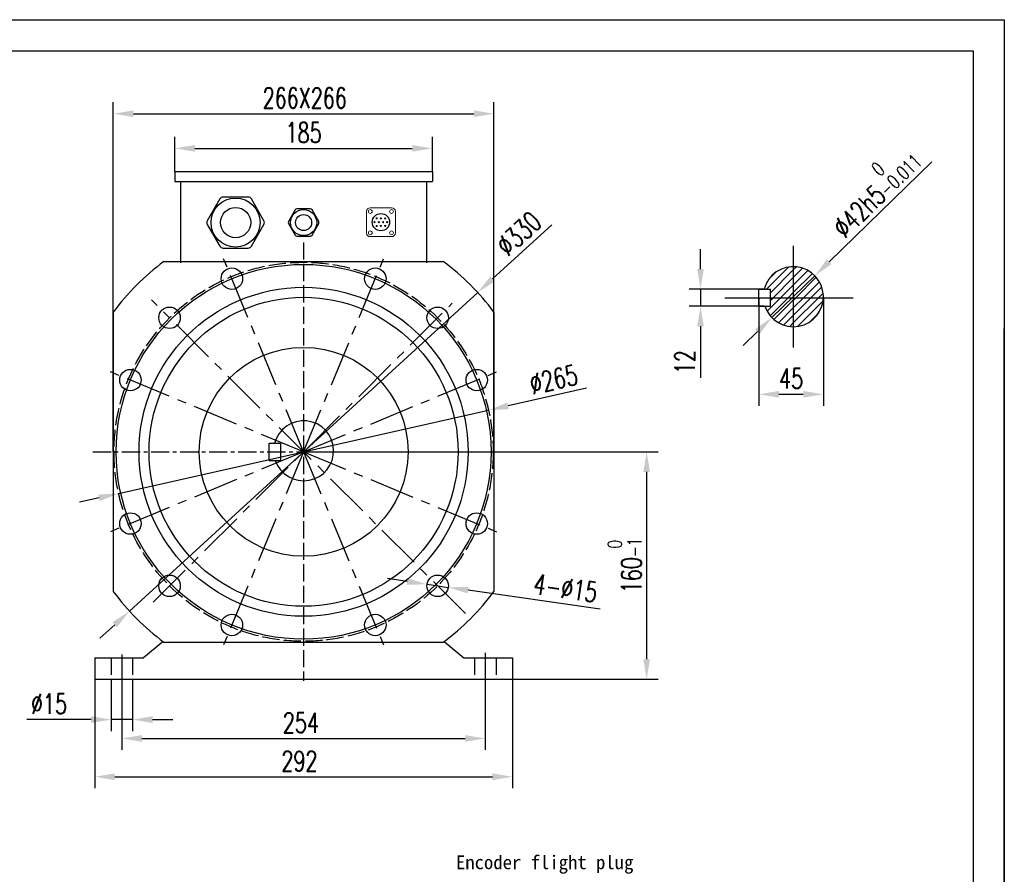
# Model space of a CAD drawing. Header units: inches. Extents: x 5451 to 9295, y -15947 to -4411.
# Tile 13 of 13: x 8606 to 9295, y -15249 to -14652. Entities that reach past the tile are written whole.
import ezdxf

# ---------------------------------------------------------------- set-up
doc = ezdxf.new("R2010")
doc.units = ezdxf.units.IN
doc.header["$MEASUREMENT"] = 0
for name, pattern in [('ACAD_ISO02W100', [15, 12, -3]), ('CENTER', [50.8, 31.75, -6.35, 6.35, -6.35]), ('CENTERX2', [20.32, 12.7, -2.54, 2.54, -2.54])]:
    doc.linetypes.add(name, pattern=pattern)
doc.layers.add('1', color=1, linetype='Continuous')
doc.layers.add('实线', color=7, linetype='Continuous', lineweight=30)
doc.styles.add('wldj', font='txt.shx', dxfattribs={"width": 0.7, "bigfont": 'INTECAD.SHX'})
doc.dimstyles.new('半径标注', dxfattribs={"dimscale": 4, "dimtxt": 3.5, "dimasz": 3.5, "dimexe": 2, "dimexo": 0, "dimgap": 1, "dimtad": 1, "dimdec": 3, "dimdsep": 46, "dimtxsty": 'wldj', "dimcen": 0.09, "dimclrd": 1, "dimclre": 1, "dimclrt": 3, "dimazin": 2, "dimtfac": 0.7, "dimtdec": 3, "dimtmove": 0, "dimatfit": 3, "dimfxl": 1, "dimtzin": 0, "dimarcsym": 0})
pattern_1 = [(45, (7423.7176, 2541.9445), (-2.6516504, 2.6516504), [])]

# ---------------------------------------------------------------- blocks, each defined once
blk = doc.blocks.new('*D73')
at = {"color": 1, "lineweight": -2}
for p, q in [((9243.89, -14751.12), (9172.18, -14820.91)), ((9132.05, -14859.97), (9162.14, -14830.68)), ((9122.01, -14869.73), (9111.98, -14879.5))]:
    blk.add_line(p, q, dxfattribs=at)
at = {"color": 1}
for points in [[(9170.55, -14819.24), (9173.81, -14822.58), (9162.14, -14830.68)], [(9123.64, -14871.41), (9120.39, -14868.06), (9132.05, -14859.97)]]:
    blk.add_solid(points, dxfattribs=at)
at = {"layer": 'Defpoints', "color": 0}
for p in [(9162.14, -14830.68), (9132.05, -14859.97)]:
    blk.add_point(p, dxfattribs=at)
at = {"color": 3, "insert": (9202.12, -14769.91), "char_height": 14, "attachment_point": 5, "rotation": 44.22222, "style": 'wldj'}
blk.add_mtext('%%c42h5{\\H10;\\S 0^ -0.011;}', dxfattribs=at)
blk = doc.blocks.new('*D74')
at = {"color": 1, "lineweight": -2}
for p, q in [((9082.23, -14826.05), (9082.23, -14812.05)), ((9126.77, -14840.05), (9074.23, -14840.05)), ((9082.23, -14840.05), (9082.23, -14852.05)), ((9126.77, -14852.05), (9074.23, -14852.05)), ((9082.23, -14866.05), (9082.23, -14902.05))]:
    blk.add_line(p, q, dxfattribs=at)
at = {"color": 1}
for points in [[(9079.89, -14826.05), (9084.56, -14826.05), (9082.23, -14840.05)], [(9084.56, -14866.05), (9079.89, -14866.05), (9082.23, -14852.05)]]:
    blk.add_solid(points, dxfattribs=at)
at = {"layer": 'Defpoints', "color": 0}
for p in [(9126.77, -14840.05), (9082.23, -14852.05), (9126.77, -14852.05)]:
    blk.add_point(p, dxfattribs=at)
at = {"color": 3, "insert": (9071.23, -14891.05), "char_height": 14, "attachment_point": 5, "rotation": 90, "style": 'wldj'}
blk.add_mtext('12', dxfattribs=at)
blk = doc.blocks.new('*D75')
at = {"color": 1, "lineweight": -2}
for p, q in [((9123.08, -14846.05), (9123.08, -14921.58)), ((9168.08, -14846.05), (9168.08, -14921.58)), ((9137.08, -14913.58), (9154.08, -14913.58))]:
    blk.add_line(p, q, dxfattribs=at)
at = {"color": 1}
for points in [[(9137.08, -14911.24), (9137.08, -14915.91), (9123.08, -14913.58)], [(9154.08, -14915.91), (9154.08, -14911.24), (9168.08, -14913.58)]]:
    blk.add_solid(points, dxfattribs=at)
at = {"layer": 'Defpoints', "color": 0}
for p in [(9123.08, -14846.05), (9168.08, -14846.05), (9168.08, -14913.58)]:
    blk.add_point(p, dxfattribs=at)
at = {"color": 3, "insert": (9145.58, -14902.58), "char_height": 14, "attachment_point": 5, "style": 'wldj'}
blk.add_mtext('45', dxfattribs=at)
blk = doc.blocks.new('*D55')
at = {"color": 1, "lineweight": -2}
for p, q in [((8714.81, -14757.78), (8714.81, -14733.65)), ((8894.81, -14757.78), (8894.81, -14733.65)), ((8728.81, -14741.65), (8880.81, -14741.65))]:
    blk.add_line(p, q, dxfattribs=at)
at = {"color": 1}
for points in [[(8728.81, -14739.32), (8728.81, -14743.98), (8714.81, -14741.65)], [(8880.81, -14743.98), (8880.81, -14739.32), (8894.81, -14741.65)]]:
    blk.add_solid(points, dxfattribs=at)
at = {"layer": 'Defpoints', "color": 0}
for p in [(8894.81, -14741.65), (8714.81, -14757.78), (8894.81, -14757.78)]:
    blk.add_point(p, dxfattribs=at)
at = {"color": 3, "insert": (8804.81, -14730.65), "char_height": 14, "attachment_point": 5, "style": 'wldj'}
blk.add_mtext('185', dxfattribs=at)
blk = doc.blocks.new('*D51')
at = {"color": 1, "lineweight": -2}
for p, q in [((8671.81, -14953.78), (8671.81, -14709.44)), ((8937.81, -14953.78), (8937.81, -14709.44)), ((8685.81, -14717.44), (8923.81, -14717.44))]:
    blk.add_line(p, q, dxfattribs=at)
at = {"color": 1}
for points in [[(8685.81, -14715.1), (8685.81, -14719.77), (8671.81, -14717.44)], [(8923.81, -14719.77), (8923.81, -14715.1), (8937.81, -14717.44)]]:
    blk.add_solid(points, dxfattribs=at)
at = {"layer": 'Defpoints', "color": 0}
for p in [(8937.81, -14717.44), (8671.81, -14953.78), (8937.81, -14953.78)]:
    blk.add_point(p, dxfattribs=at)
at = {"color": 3, "insert": (8805.61, -14706.44), "char_height": 14, "attachment_point": 5, "style": 'wldj'}
blk.add_mtext('266X266', dxfattribs=at)
blk = doc.blocks.new('*D56')
at = {"color": 1, "lineweight": -2}
for p, q in [((8877.22, -15044.42), (8863.36, -15042.44)), ((8891.08, -15046.41), (8905.93, -15048.54)), ((9012.2, -15063.76), (8919.79, -15050.52))]:
    blk.add_line(p, q, dxfattribs=at)
at = {"color": 1}
for points in [[(8876.89, -15046.73), (8877.55, -15042.11), (8891.08, -15046.41)], [(8920.12, -15048.21), (8919.46, -15052.83), (8905.93, -15048.54)]]:
    blk.add_solid(points, dxfattribs=at)
at = {"layer": 'Defpoints', "color": 0}
for p in [(8891.08, -15046.41), (8905.93, -15048.54)]:
    blk.add_point(p, dxfattribs=at)
at = {"color": 3, "insert": (8987.85, -15049.16), "char_height": 14, "attachment_point": 5, "rotation": 351.84913, "style": 'wldj'}
blk.add_mtext('4-%%C15', dxfattribs=at)
blk = doc.blocks.new('*D57')
at = {"color": 1, "lineweight": -2}
for p, q in [((8658.81, -15105.28), (8658.81, -15188.94)), ((8950.81, -15105.28), (8950.81, -15188.94)), ((8672.81, -15180.94), (8936.81, -15180.94))]:
    blk.add_line(p, q, dxfattribs=at)
at = {"color": 1}
for points in [[(8672.81, -15178.61), (8672.81, -15183.28), (8658.81, -15180.94)], [(8936.81, -15183.28), (8936.81, -15178.61), (8950.81, -15180.94)]]:
    blk.add_solid(points, dxfattribs=at)
at = {"layer": 'Defpoints', "color": 0}
for p in [(8658.81, -15105.28), (8950.81, -15105.28), (8950.81, -15180.94)]:
    blk.add_point(p, dxfattribs=at)
at = {"color": 3, "insert": (8801.91, -15169.94), "char_height": 14, "attachment_point": 5, "style": 'wldj'}
blk.add_mtext('292', dxfattribs=at)
blk = doc.blocks.new('*D58')
at = {"color": 1, "lineweight": -2}
for p, q in [((8677.81, -15112.78), (8677.81, -15162.18)), ((8931.81, -15112.78), (8931.81, -15162.18)), ((8691.81, -15154.18), (8917.81, -15154.18))]:
    blk.add_line(p, q, dxfattribs=at)
at = {"color": 1}
for points in [[(8691.81, -15151.84), (8691.81, -15156.51), (8677.81, -15154.18)], [(8917.81, -15156.51), (8917.81, -15151.84), (8931.81, -15154.18)]]:
    blk.add_solid(points, dxfattribs=at)
at = {"layer": 'Defpoints', "color": 0}
for p in [(8677.81, -15112.78), (8931.81, -15112.78), (8931.81, -15154.18)]:
    blk.add_point(p, dxfattribs=at)
at = {"color": 3, "insert": (8802.92, -15143.18), "char_height": 14, "attachment_point": 5, "style": 'wldj'}
blk.add_mtext('254', dxfattribs=at)
blk = doc.blocks.new('*D59')
at = {"color": 1, "lineweight": -2}
for p, q in [((8670.31, -15112.78), (8670.31, -15149.01)), ((8685.31, -15112.78), (8685.31, -15149.01)), ((8656.31, -15141.01), (8611.45, -15141.01)), ((8685.31, -15141.01), (8670.31, -15141.01)), ((8699.31, -15141.01), (8713.31, -15141.01))]:
    blk.add_line(p, q, dxfattribs=at)
at = {"color": 1}
for points in [[(8656.31, -15143.35), (8656.31, -15138.68), (8670.31, -15141.01)], [(8699.31, -15138.68), (8699.31, -15143.35), (8685.31, -15141.01)]]:
    blk.add_solid(points, dxfattribs=at)
at = {"layer": 'Defpoints', "color": 0}
for p in [(8670.31, -15112.78), (8685.31, -15112.78), (8670.31, -15141.01)]:
    blk.add_point(p, dxfattribs=at)
at = {"color": 3, "insert": (8626.88, -15130.01), "char_height": 14, "attachment_point": 5, "style": 'wldj'}
blk.add_mtext('%%C15', dxfattribs=at)
blk = doc.blocks.new('*D52')
at = {"color": 1, "lineweight": -2}
for p, q in [((8804.81, -14953.78), (9052.58, -14953.78)), ((9044.58, -14967.78), (9044.58, -15098.78)), ((8947.26, -15112.78), (9052.58, -15112.78))]:
    blk.add_line(p, q, dxfattribs=at)
at = {"color": 1}
for points in [[(9046.92, -14967.78), (9042.25, -14967.78), (9044.58, -14953.78)], [(9042.25, -15098.78), (9046.92, -15098.78), (9044.58, -15112.78)]]:
    blk.add_solid(points, dxfattribs=at)
at = {"layer": 'Defpoints', "color": 0}
for p in [(8804.81, -14953.78), (8947.26, -15112.78), (9044.58, -15112.78)]:
    blk.add_point(p, dxfattribs=at)
at = {"color": 3, "insert": (9029.15, -15033.28), "char_height": 14, "attachment_point": 5, "rotation": 90, "style": 'wldj'}
blk.add_mtext('160{\\H0.7x;\\S 0^ -1;}', dxfattribs=at)
blk = doc.blocks.new('*D60')
at = {"color": 1, "lineweight": -2}
for p, q in [((9002.44, -14909.32), (8947.74, -14921.62)), ((8675.55, -14982.86), (8934.08, -14924.7)), ((8661.89, -14985.94), (8648.23, -14989.01))]:
    blk.add_line(p, q, dxfattribs=at)
at = {"color": 1}
for points in [[(8947.23, -14919.35), (8948.25, -14923.9), (8934.08, -14924.7)], [(8662.4, -14988.21), (8661.37, -14983.66), (8675.55, -14982.86)]]:
    blk.add_solid(points, dxfattribs=at)
at = {"layer": 'Defpoints', "color": 0}
for p in [(8934.08, -14924.7), (8675.55, -14982.86)]:
    blk.add_point(p, dxfattribs=at)
at = {"color": 3, "insert": (8979.51, -14903.2), "char_height": 14, "attachment_point": 5, "rotation": 12.6799, "style": 'wldj'}
blk.add_mtext('%%c265', dxfattribs=at)
blk = doc.blocks.new('*D62')
at = {"color": 1, "lineweight": -2}
for p, q in [((8978.2, -14795.06), (8936.85, -14832.92)), ((8683.11, -15065.19), (8926.52, -14842.37)), ((8672.78, -15074.64), (8662.45, -15084.1))]:
    blk.add_line(p, q, dxfattribs=at)
at = {"color": 1}
for points in [[(8935.27, -14831.2), (8938.42, -14834.64), (8926.52, -14842.37)], [(8674.35, -15076.36), (8671.2, -15072.92), (8683.11, -15065.19)]]:
    blk.add_solid(points, dxfattribs=at)
at = {"layer": 'Defpoints', "color": 0}
for p in [(8926.52, -14842.37), (8683.11, -15065.19)]:
    blk.add_point(p, dxfattribs=at)
at = {"color": 3, "insert": (8955.26, -14801.15), "char_height": 14, "attachment_point": 5, "rotation": 42.47063, "style": 'wldj'}
blk.add_mtext('%%c330', dxfattribs=at)

msp = doc.modelspace()

# ---------------------------------------------------------------- hatches: boundary and pattern name
h = msp.add_hatch()
h.set_pattern_fill('ANSI31', color=256, scale=30, style=0)
h.set_pattern_definition(pattern_1)
h.paths.add_polyline_path([(9147.0954, -14824.323, 0.34167732), (9126.7683, -14840.0496), (9131.0828, -14840.0496), (9131.0828, -14846.0496), (9147.0954, -14846.0496)])
h = msp.add_hatch()
h.set_pattern_fill('ANSI31', color=256, scale=30, style=0)
h.set_pattern_definition(pattern_1)
h.paths.add_polyline_path([(9147.0954, -14824.323), (9147.0954, -14846.0496), (9168.0828, -14846.0496, 0.42438638)])
h = msp.add_hatch()
h.set_pattern_fill('ANSI31', color=256, scale=30, style=0)
h.set_pattern_definition(pattern_1)
h.paths.add_polyline_path([(9147.0954, -14846.0496), (9131.0828, -14846.0496), (9131.0828, -14852.0496), (9127.2019, -14852.0496, 0.32163326), (9147.0954, -14866.323)])
h = msp.add_hatch()
h.set_pattern_fill('ANSI31', color=256, scale=30, style=0)
h.set_pattern_definition(pattern_1)
h.paths.add_polyline_path([(9168.0828, -14846.0496), (9147.0954, -14846.0496), (9147.0954, -14866.323, 0.4041134)])

# ---------------------------------------------------------------- linework, layer by layer
for p, q in [((7462.1818, -14651.6943), (9294.5686, -14651.6943)), ((9294.5686, -14651.6943), (9294.5686, -15947.4536)), ((8714.8139, -14757.7807), (8714.8139, -14764.7807)), ((8714.8139, -14757.7807), (8894.8139, -14757.7807)), ((8894.8139, -14757.7807), (8894.8139, -14764.7807)), ((8714.8139, -14764.7807), (8894.8139, -14764.7807)), ((8718.8139, -14764.7807), (8718.8139, -14821.7807)), ((8890.8139, -14764.7807), (8890.8139, -14821.7807)), ((9147.0954, -14809.7374), (9147.0954, -14880.9086)), ((8707.1614, -14820.7807), (8902.4663, -14820.7807)), ((9123.0828, -14840.0496), (9131.0828, -14840.0496)), ((9123.0828, -14852.0496), (9123.0828, -14840.0496)), ((9131.0828, -14852.0496), (9131.0828, -14840.0496)), ((9099.2514, -14846.0496), (9188.847, -14846.0496)), ((8671.8139, -14856.1282), (8671.8139, -15051.4331)), ((8937.8139, -14856.1282), (8937.8139, -15051.4331)), ((9123.0828, -14852.0496), (9131.0828, -14852.0496)), ((9294.5686, -15947.4536), (9294.5686, -14867.6541)), ((8780.8013, -14947.7807), (8788.8013, -14947.7807)), ((8780.8013, -14959.7807), (8780.8013, -14947.7807)), ((8788.8013, -14959.7807), (8788.8013, -14947.7807)), ((8780.8013, -14959.7807), (8788.8013, -14959.7807)), ((8706.6031, -15086.3689), (8692.8139, -15097.7807)), ((8707.1614, -15086.7807), (8902.4663, -15086.7807)), ((8903.0247, -15086.3689), (8916.8139, -15097.7807)), ((8658.8139, -15097.7807), (8658.8139, -15112.7807)), ((8658.8139, -15097.7807), (8692.8139, -15097.7807)), ((8677.8139, -15095.3828), (8677.8139, -15115.3505)), ((8916.8139, -15097.7807), (8950.8139, -15097.7807)), ((8931.8139, -15094.3383), (8931.8139, -15116.4514)), ((8950.8139, -15097.7807), (8950.8139, -15112.7807)), ((8658.8139, -15112.7807), (8950.8139, -15112.7807))]:
    msp.add_line(p, q)
at = {"color": 7, "linetype": 'Continuous', "lineweight": 15}
for p, q in [((8848.7209, -14800.7658), (8848.7209, -14785.7322)), ((8851.3129, -14783.1402), (8866.3465, -14783.1402)), ((8868.9385, -14800.7658), (8868.9385, -14785.7322)), ((8851.3129, -14803.3578), (8866.3465, -14803.3578))]:
    msp.add_line(p, q, dxfattribs=at)
at = {"color": 1, "linetype": 'ACAD_ISO02W100'}
for p, q in [((8804.8139, -14807.3783), (8804.8139, -15113.7807)), ((8670.3139, -15097.7807), (8670.3139, -15112.7807)), ((8685.3139, -15097.7807), (8685.3139, -15112.7807)), ((8924.3139, -15097.7807), (8924.3139, -15112.7807)), ((8939.3139, -15097.7807), (8939.3139, -15112.7807))]:
    msp.add_line(p, q, dxfattribs=at)
at = {"color": 1, "linetype": 'CENTER'}
for p, q in [((8804.8139, -14953.7807), (8746.8197, -14813.7703)), ((8804.8139, -14953.7807), (8862.8081, -14813.7703)), ((8917.951, -15066.9178), (8698.5903, -14847.5571)), ((8699.6783, -15058.9163), (8908.7268, -14849.8678)), ((8804.8139, -14953.7807), (8664.8035, -14895.7865)), ((8804.8139, -14953.7807), (8944.8243, -14895.7865)), ((8804.8139, -14953.7807), (8664.8035, -15011.7749)), ((8804.8139, -14953.7807), (8746.8197, -15093.7911)), ((8804.8139, -14953.7807), (8862.8081, -15093.7911)), ((8804.8139, -14953.7807), (8944.8243, -15011.7749))]:
    msp.add_line(p, q, dxfattribs=at)
at = {"color": 1, "linetype": 'CENTERX2'}
msp.add_line((8657.5247, -14953.7807), (8951.2278, -14953.7807), dxfattribs=at)
at = {"color": 7, "linetype": 'Continuous', "lineweight": 15}
for centre in [(8851.3993, -14785.8186), (8866.2601, -14785.8186), (8851.3993, -14800.6794), (8866.2601, -14800.6794)]:
    msp.add_circle(centre, 1.3392, dxfattribs=at)
for centre, radius in [((8858.8297, -14793.249), 6.0569), ((8804.8139, -14953.7807), 131), ((8754.6824, -14832.7525), 7.5), ((8854.9454, -14832.7525), 7.5), ((8804.8139, -14953.7807), 115), ((8804.8139, -14953.7807), 108), ((8711.1222, -14860.089), 7.5), ((8898.5055, -14860.089), 7.5), ((8804.8139, -14953.7807), 73), ((8683.7857, -14903.6492), 7.5), ((8925.8421, -14903.6492), 7.5), ((8683.7857, -15003.9122), 7.5), ((8925.8421, -15003.9122), 7.5), ((8711.1222, -15047.4723), 7.5), ((8898.5055, -15047.4723), 7.5), ((8754.6824, -15074.8089), 7.5), ((8854.9454, -15074.8089), 7.5)]:
    msp.add_circle(centre, radius)
at = {"color": 1, "linetype": 'ACAD_ISO02W100'}
msp.add_circle((8804.8139, -14953.7807), 132.5, dxfattribs=at)
at = {"color": 7, "linetype": 'Continuous', "lineweight": 15}
for centre, radius, start, end in [((8851.3129, -14785.7322), 2.592, 90, 180), ((8866.3465, -14785.7322), 2.592, 0, 90), ((8854.3819, -14793.249), 0.4324, 0, 180), ((8854.3819, -14793.249), 0.4324, 180, 0), ((8855.8645, -14790.5927), 0.4324, 0, 180), ((8855.8645, -14790.5927), 0.4324, 180, 0), ((8855.8645, -14795.9054), 0.4324, 0, 180), ((8855.8645, -14795.9054), 0.4324, 180, 0), ((8857.3471, -14793.249), 0.4324, 0, 180), ((8857.3471, -14793.249), 0.4324, 180, 0), ((8858.8297, -14790.5927), 0.4324, 0, 180), ((8858.8297, -14790.5927), 0.4324, 180, 0), ((8858.8297, -14795.9054), 0.4324, 0, 180), ((8858.8297, -14795.9054), 0.4324, 180, 0), ((8860.3124, -14793.249), 0.4324, 0, 180), ((8860.3124, -14793.249), 0.4324, 180, 0), ((8861.795, -14790.5927), 0.4324, 0, 180), ((8861.795, -14790.5927), 0.4324, 180, 0), ((8861.795, -14795.9054), 0.4324, 0, 180), ((8861.795, -14795.9054), 0.4324, 180, 0), ((8863.2776, -14793.249), 0.4324, 0, 180), ((8863.2776, -14793.249), 0.4324, 180, 0), ((8851.3129, -14800.7658), 2.592, 180, 270), ((8866.3465, -14800.7658), 2.592, 270, 0)]:
    msp.add_arc(centre, radius, start, end, dxfattribs=at)
for centre, radius, start, end in [((8804.8139, -14953.7807), 165, 126.2871916, 143.7128084), ((8804.8139, -14953.7807), 165, 36.2871916, 53.7128084), ((9147.0954, -14845.323), 21, 198.6819288, 165.4565366), ((8804.8139, -14953.0541), 21, 198.6819288, 165.4565366), ((8804.8139, -14953.7807), 165, 216.2871916, 233.7128084), ((8804.8139, -14953.7807), 165, 306.2871916, 323.7128084)]:
    msp.add_arc(centre, radius, start, end)
at = {"layer": '1'}
for p, q in [((7571.2524, -14673.5084), (9272.7545, -14673.5084)), ((9272.7545, -14673.5084), (9272.7545, -15925.6394))]:
    msp.add_line(p, q, dxfattribs=at)
at = {"layer": '实线', "color": 0}
for p, q in [((8746.2363, -14777.0255), (8737.4721, -14792.2055)), ((8766.0509, -14775.7055), (8748.5226, -14775.7055)), ((8777.1014, -14792.2055), (8768.3372, -14777.0255)), ((8798.9203, -14784.7255), (8794.2461, -14792.8215)), ((8809.4881, -14784.0215), (8800.1397, -14784.0215)), ((8815.3817, -14792.8215), (8810.7075, -14784.7255)), ((8737.4721, -14794.8455), (8746.2363, -14810.0255)), ((8768.3372, -14810.0255), (8777.1014, -14794.8455)), ((8794.2461, -14794.2295), (8798.9203, -14802.3255)), ((8810.7075, -14802.3255), (8815.3817, -14794.2295)), ((8800.1397, -14803.0295), (8809.4881, -14803.0295)), ((8748.5226, -14811.3455), (8766.0509, -14811.3455))]:
    msp.add_line(p, q, dxfattribs=at)
for centre, radius in [((8757.2868, -14793.5255), 17.16), ((8757.2868, -14793.5255), 10.56), ((8804.8139, -14793.5255), 9.152), ((8804.8139, -14793.5255), 5.632)]:
    msp.add_circle(centre, radius, dxfattribs=at)
for centre, radius, start, end in [((8748.5226, -14778.3455), 2.64, 90, 150), ((8766.0509, -14778.3455), 2.64, 30, 90), ((8800.1397, -14785.4295), 1.408, 90, 150), ((8809.4881, -14785.4295), 1.408, 30, 90), ((8739.7584, -14793.5255), 2.64, 150, 210), ((8774.8151, -14793.5255), 2.64, 330, 30), ((8795.4654, -14793.5255), 1.408, 150, 210), ((8814.1623, -14793.5255), 1.408, 330, 30), ((8800.1397, -14801.6215), 1.408, 210, 270), ((8809.4881, -14801.6215), 1.408, 270, 330), ((8748.5226, -14808.7055), 2.64, 210, 270), ((8766.0509, -14808.7055), 2.64, 270, 330)]:
    msp.add_arc(centre, radius, start, end, dxfattribs=at)

# ---------------------------------------------------------------- texts
at = {"insert": (8911.278, -15235.955), "char_height": 9.6, "width": 1257.732614, "attachment_point": 1}
msp.add_mtext('{\\fKaiTi_GB2312|b0|i0|c134|p49;Encoder flight plug}', dxfattribs=at)

# ---------------------------------------------------------------- dimensions: what is measured, and where the dimension line sits
dim = msp.add_linear_dim(base=(8937.8139, -14717.4354), p1=(8671.8139, -14953.7807), p2=(8937.8139, -14953.7807), text='266X266', dimstyle='半径标注')
dim.commit()
dim.dimension.update_dxf_attribs({"geometry": '*D51', "text_midpoint": (8805.6066, -14717.4354), "dimtype": 160})
for base, p1, p2, text, picture, middle in [((8894.8139, -14741.6494), (8714.8139, -14757.7807), (8894.8139, -14757.7807), '185', '*D55', (8804.8139, -14730.6494)), ((8670.3139, -15141.0148), (8685.3139, -15112.7807), (8670.3139, -15112.7807), '%%C15', '*D59', (8626.8806, -15130.0148))]:
    dim = msp.add_linear_dim(base=base, p1=p1, p2=p2, text=text, dimstyle='半径标注')
    dim.commit()
    dim.dimension.update_dxf_attribs({"geometry": picture, "text_midpoint": middle})
dim = msp.add_diameter_dim_2p(p1=(9132.046, -14859.9693), p2=(9162.1448, -14830.6767), text='%%c42h5{\\H10;\\S 0^ -0.011;}', dimstyle='半径标注')
dim.commit()
dim.dimension.update_dxf_attribs({"geometry": '*D73', "text_midpoint": (9202.1236, -14769.9076)})
for p1, p2, picture, middle in [((8683.106, -15065.1907), (8926.5218, -14842.3707), '*D62', (8955.2626, -14801.1489)), ((8675.5453, -14982.865), (8934.0824, -14924.6964), '*D60', (8979.5054, -14903.2017))]:
    dim = msp.add_diameter_dim_2p(p1=p1, p2=p2, dimstyle='半径标注')
    dim.commit()
    dim.dimension.update_dxf_attribs({"geometry": picture, "text_midpoint": middle})
dim = msp.add_linear_dim(base=(9082.2282, -14852.0496), p1=(9126.7683, -14840.0496), p2=(9126.7683, -14852.0496), angle=90, dimstyle='半径标注')
dim.commit()
dim.dimension.update_dxf_attribs({"geometry": '*D74', "text_midpoint": (9071.2282, -14891.0496)})
dim = msp.add_linear_dim(base=(9168.0828, -14913.575), p1=(9123.0828, -14846.0496), p2=(9168.0828, -14846.0496), dimstyle='半径标注')
dim.commit()
dim.dimension.update_dxf_attribs({"geometry": '*D75', "text_midpoint": (9145.5828, -14902.575)})
dim = msp.add_linear_dim(base=(9044.582, -15112.7807), p1=(8804.8139, -14953.7807), p2=(8947.2572, -15112.7807), angle=90, text='160{\\H0.7x;\\S 0^ -1;}', dimstyle='半径标注')
dim.commit()
dim.dimension.update_dxf_attribs({"geometry": '*D52', "text_midpoint": (9029.1487, -15033.2807)})
dim = msp.add_diameter_dim_2p(p1=(8891.0813, -15046.409), p2=(8905.9298, -15048.5357), text='4-%%C15', dimstyle='半径标注')
dim.commit()
dim.dimension.update_dxf_attribs({"geometry": '*D56', "text_midpoint": (8986.2928, -15060.0459), "dimtype": 163})
for base, p1, p2, picture, middle in [((8950.8139, -15180.9445), (8658.8139, -15105.2807), (8950.8139, -15105.2807), '*D57', (8801.9116, -15180.9445)), ((8931.8139, -15154.1772), (8677.8139, -15112.7807), (8931.8139, -15112.7807), '*D58', (8802.9227, -15154.1772))]:
    dim = msp.add_linear_dim(base=base, p1=p1, p2=p2, dimstyle='半径标注')
    dim.commit()
    dim.dimension.update_dxf_attribs({"geometry": picture, "text_midpoint": middle, "dimtype": 160})

doc.saveas('drawing.dxf')
